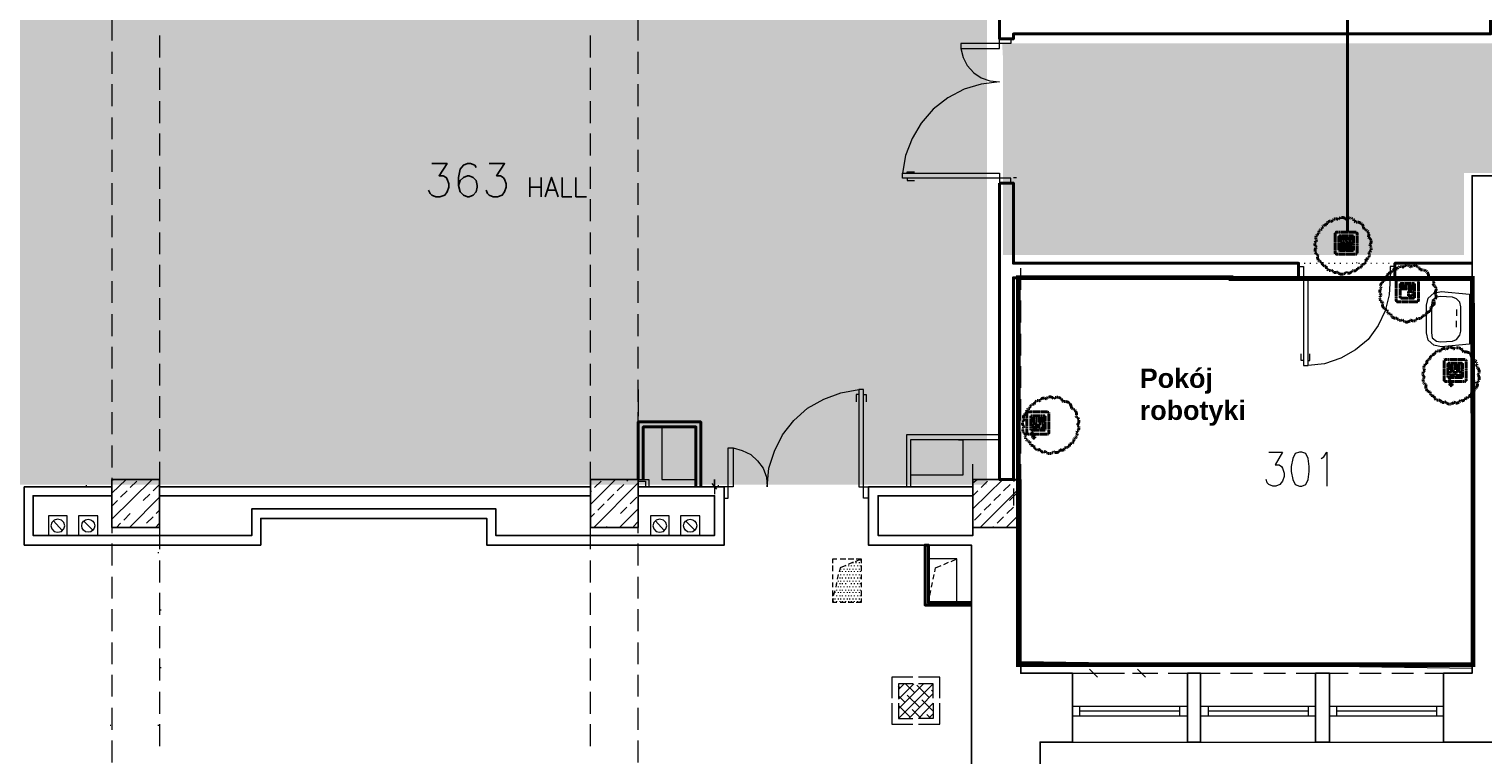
# Model space of a CAD drawing. Header units: millimetres. Extents: x 1 to 17496, y 1 to 30809.
# Tile 154 of 256: x 4799 to 6311, y 28178 to 28933. Entities that reach past the tile are written whole.
import ezdxf
from ezdxf.enums import TextEntityAlignment as Align

# ---------------------------------------------------------------- set-up
doc = ezdxf.new("R2010")
doc.units = ezdxf.units.MM
doc.linetypes.add('BORDER', pattern=[1.75, 0.5, -0.25, 0.5, -0.25, 0, -0.25])
doc.linetypes.add('CENTER', pattern=[2, 1.25, -0.25, 0.25, -0.25])
for name, color, linetype, lineweight in [('0_Przyz_FAP3002', 1, 'CENTER', 40), ('0_Przyz_FEH-1001', 1, 'CENTER', 40), ('0_Przyz_FIM1000', 1, 'CENTER', 40), ('0_Przyz_instalacja do central', 1, 'Continuous', 40), ('0_Przyz_nowe', 211, 'BORDER', 40), ('0_Przyz_Sala chorych', 5, 'BORDER', 40), ('N_SSP_ewakuacja', 4, 'CENTER', 40)]:
    doc.layers.add(name, color=color, linetype=linetype, lineweight=lineweight)
for name, color, linetype in [('2DE_TXTMARK', 41, 'Continuous'), ('2DE_TXTNUM', 11, 'Continuous'), ('Opisy', 255, 'Continuous'), ('PDF _Geometria', 7, 'Continuous')]:
    doc.layers.add(name, color=color, linetype=linetype)
doc.styles.add('arial', font='arialbd.ttf')
doc.styles.add('CP_ATTR', font='ARIAL.TTF')
doc.styles.add('CP_ELATT', font='ARIAL.TTF')

# ---------------------------------------------------------------- blocks, each defined once
blk = doc.blocks.new('2de_abb_sig_045_1psoxj')
blk.add_lwpolyline([(0, 20), (0, 0, 0.414214), (1.5, -1.5), (21.5, -1.5, 0.414214), (23, 0), (23, 20, 0.414214), (21.5, 21.5), (1.5, 21.5, 0.414214)], format="xyb", close=True)
at = {"flags": 128}
for points in [[(4, 3.1), (4, 16.9)], [(4.6, 17.5), (18.4, 17.5)], [(19, 16.9), (19, 3.1)], [(18.4, 2.5), (4.6, 2.5)]]:
    blk.add_lwpolyline(points, dxfattribs=at)
for centre, start, end in [((4.6, 16.9), 90, 180), ((18.4, 16.9), 0, 90), ((4.6, 3.1), 180, 270), ((18.4, 3.1), 270, 0)]:
    blk.add_arc(centre, 0.6, start, end)
at = {"linetype": 'Continuous', "style": 'CP_ATTR', "flags": 9}
for tag in ['NAME', 'ARTICLE', 'MARK2', 'OTHER1', 'PRODUCT-TYPE', 'ORDER-NO', 'PRODUCER', 'VOLTAGE', 'CURRENT', 'POWER', 'CHARACTER', 'IP', 'OTHER', 'LINK', 'WEIGHT', 'NUMBER', 'GROUP', 'FUNCTION', 'EL-STATUS']:
    blk.add_attdef(tag, text='', height=0.00005, dxfattribs=at).set_placement((0, 0), align=Align.MIDDLE_LEFT)
at = {"layer": '2DE_TXTMARK', "linetype": 'ByBlock', "style": 'CP_ATTR', "width": 0.8, "flags": 8}
blk.add_attdef('MARK1', text='', height=1.8, dxfattribs=at).set_placement((11.5, 27), align=Align.CENTER)
at = {"layer": '2DE_TXTNUM', "style": 'CP_ELATT', "width": 0.8}
blk.add_attdef('TAG', text='', height=2.5, dxfattribs=at).set_placement((11.5, 23), align=Align.CENTER)
blk = doc.blocks.new('2de_abb_sig_011_53jswgj')
blk.add_hatch(color=256).paths.add_polyline_path([(4.4, -14.6, 0.52796), (2.7, -13.4, 1.894083)])
for p, q in [((15, 5), (0, 5)), ((15, 2), (0, 2)), ((1.7, -10.8), (3.2, -14.6)), ((2.3, -1.2), (2.3, -4.8)), ((6.4, -0.7), (2.8, -0.7)), ((2.8, -5.2), (6.4, -5.2)), ((4.5, -6.2), (2.8, -7.9)), ((6.8, -4.8), (6.8, -1.2)), ((6.8, -4.3), (6.8, -4.3)), ((8.5, -1.2), (8.5, -4.8)), ((12.5, -0.7), (8.9, -0.7)), ((8.9, -5.2), (12.5, -5.2)), ((13, -4.8), (13, -1.2)), ((13, -4.3), (13, -4.3))]:
    blk.add_line(p, q)
at = {"flags": 128}
for points in [[(0, -6.9), (0, 6.9)], [(0.6, 7.5), (14.4, 7.5)], [(15, 6.9), (15, -6.9)], [(14.4, -7.5), (0.6, -7.5)]]:
    blk.add_lwpolyline(points, dxfattribs=at)
blk.add_circle((3.2, -14.6), 1.25)
for centre, radius, start, end in [((0.6, 6.9), 0.6, 90, 180), ((14.4, 6.9), 0.6, 0, 90), ((0.6, -6.9), 0.6, 180, 270), ((3.9, -9.9), 2.36, 117.738, 201.3291), ((2.8, -1.2), 0.45, 88.7598, 180), ((2.8, -4.8), 0.45, 180, 270), ((2.8, -4.5), 2.36, 315.5514, 40.269), ((6.4, -1.2), 0.45, 0, 91.2402), ((6.4, -4.8), 0.45, 270, 0), ((8.9, -1.2), 0.45, 88.7598, 180), ((8.9, -4.8), 0.45, 180, 270), ((12.5, -1.2), 0.45, 0, 91.2402), ((12.5, -4.8), 0.45, 270, 0), ((14.4, -6.9), 0.6, 270, 0)]:
    blk.add_arc(centre, radius, start, end)
at = {"linetype": 'Continuous', "style": 'CP_ATTR', "flags": 9}
for tag in ['NAME', 'ARTICLE', 'MARK2', 'OTHER1', 'PRODUCT-TYPE', 'ORDER-NO', 'PRODUCER', 'VOLTAGE', 'CURRENT', 'POWER', 'CHARACTER', 'IP', 'OTHER', 'LINK', 'WEIGHT', 'NUMBER', 'GROUP', 'FUNCTION', 'EL-STATUS']:
    blk.add_attdef(tag, text='', height=0.00005, dxfattribs=at).set_placement((0, -6.9), align=Align.MIDDLE_LEFT)
at = {"layer": '2DE_TXTMARK', "linetype": 'ByBlock', "style": 'CP_ATTR', "width": 0.8, "flags": 8}
blk.add_attdef('MARK1', text='', height=1.8, dxfattribs=at).set_placement((7.5, 3.5), align=Align.MIDDLE_CENTER)
at = {"layer": '2DE_TXTNUM', "style": 'CP_ELATT', "width": 0.8}
blk.add_attdef('TAG', text='', height=2.5, dxfattribs=at).set_placement((7.5, 9), align=Align.CENTER)
blk = doc.blocks.new('2de_abb_sig_001_fzxmh7f')
for p, q in [((15, 5), (0, 5)), ((15, 2), (0, 2)), ((8.6, -1.2), (8.6, -4.8)), ((12.6, -0.7), (9, -0.7)), ((9, -5.2), (12.6, -5.2)), ((13.1, -4.8), (13.1, -1.2)), ((13.1, -4.3), (13.1, -4.3))]:
    blk.add_line(p, q)
at = {"flags": 128}
for points in [[(0, -6.9), (0, 6.9)], [(0.6, 7.5), (14.4, 7.5)], [(15, 6.9), (15, -6.9)], [(14.4, -7.5), (0.6, -7.5)]]:
    blk.add_lwpolyline(points, dxfattribs=at)
for centre, radius, start, end in [((0.6, 6.9), 0.6, 90, 180), ((14.4, 6.9), 0.6, 0, 90), ((0.6, -6.9), 0.6, 180, 270), ((9, -1.2), 0.45, 88.7598, 180), ((9, -4.8), 0.45, 180, 270), ((12.6, -1.2), 0.45, 0, 91.2402), ((12.6, -4.8), 0.45, 270, 0), ((14.4, -6.9), 0.6, 270, 0)]:
    blk.add_arc(centre, radius, start, end)
at = {"linetype": 'Continuous', "style": 'CP_ATTR', "flags": 9}
for tag in ['NAME', 'ARTICLE', 'MARK2', 'OTHER1', 'PRODUCT-TYPE', 'ORDER-NO', 'PRODUCER', 'VOLTAGE', 'CURRENT', 'POWER', 'CHARACTER', 'IP', 'OTHER', 'LINK', 'WEIGHT', 'NUMBER', 'GROUP', 'FUNCTION', 'EL-STATUS']:
    blk.add_attdef(tag, text='', height=0.00005, dxfattribs=at).set_placement((0, -6.9), align=Align.MIDDLE_LEFT)
at = {"layer": '2DE_TXTMARK', "linetype": 'ByBlock', "style": 'CP_ATTR', "width": 0.8, "flags": 8}
blk.add_attdef('MARK1', text='', height=1.8, dxfattribs=at).set_placement((7.5, 3.5), align=Align.MIDDLE_CENTER)
at = {"layer": '2DE_TXTNUM', "style": 'CP_ELATT', "width": 0.8}
blk.add_attdef('TAG', text='', height=2.5, dxfattribs=at).set_placement((7.5, 9), align=Align.CENTER)
blk = doc.blocks.new('2de_abb_sig_007_fzx2ohn')
blk.add_hatch(color=10).paths.add_polyline_path([(1.5, -2.3), (13.5, -2.3), (13.5, 0), (1.5, 0)])
at = {"color": 10}
for p, q in [((1.5, 0), (13.5, 0)), ((1.5, 0), (1.5, -2.3)), ((13.5, 0), (13.5, -2.3)), ((1.5, -2.3), (13.5, -2.3))]:
    blk.add_line(p, q, dxfattribs=at)
at = {"flags": 128}
for points in [[(0, -6.9), (0, 6.9)], [(0.6, 7.5), (14.4, 7.5)], [(15, 6.9), (15, -6.9)], [(14.4, -7.5), (0.6, -7.5)]]:
    blk.add_lwpolyline(points, dxfattribs=at)
for points in [[(1.5, 3.4), (1.5, 6.4)], [(2, 6.4), (2, 3.4)], [(2.4, 3.4), (2.4, 6.4)], [(2.9, 6.4), (2.9, 3.4)], [(3.3, 3.4), (3.3, 6.4)], [(3.8, 6.4), (3.8, 3.4)], [(4.2, 3.4), (4.2, 6.4)], [(4.7, 6.4), (4.7, 3.4)], [(5.1, 3.4), (5.1, 6.4)], [(5.6, 6.4), (5.6, 3.4)], [(6, 3.4), (6, 6.4)], [(6.5, 6.4), (6.5, 3.4)], [(6.9, 3.4), (6.9, 6.4)], [(7.4, 6.4), (7.4, 3.4)], [(7.8, 3.4), (7.8, 6.4)], [(8.3, 6.4), (8.3, 3.4)], [(8.7, 3.4), (8.7, 6.4)], [(9.2, 6.4), (9.2, 3.4)], [(9.6, 3.4), (9.6, 6.4)], [(10.1, 6.4), (10.1, 3.4)], [(10.5, 3.4), (10.5, 6.4)], [(11, 6.4), (11, 3.4)], [(11.4, 3.4), (11.4, 6.4)], [(11.9, 6.4), (11.9, 3.4)], [(12.3, 3.4), (12.3, 6.4)], [(12.8, 6.4), (12.8, 3.4)], [(13.2, 3.4), (13.2, 6.4)], [(13.7, 6.4), (13.7, 3.4)], [(1.5, -6.4), (1.5, -3.4)], [(2, -3.4), (2, -6.4)], [(2.4, -6.4), (2.4, -3.4)], [(2.9, -3.4), (2.9, -6.4)], [(3.3, -6.4), (3.3, -3.4)], [(3.8, -3.4), (3.8, -6.4)], [(4.2, -6.4), (4.2, -3.4)], [(4.7, -3.4), (4.7, -6.4)], [(5.1, -6.4), (5.1, -3.4)], [(5.6, -3.4), (5.6, -6.4)], [(6, -6.4), (6, -3.4)], [(6.5, -3.4), (6.5, -6.4)], [(6.9, -6.4), (6.9, -3.4)], [(7.4, -3.4), (7.4, -6.4)], [(7.8, -6.4), (7.8, -3.4)], [(8.3, -3.4), (8.3, -6.4)], [(8.7, -6.4), (8.7, -3.4)], [(9.2, -3.4), (9.2, -6.4)], [(9.6, -6.4), (9.6, -3.4)], [(10.1, -3.4), (10.1, -6.4)], [(10.5, -6.4), (10.5, -3.4)], [(11, -3.4), (11, -6.4)], [(11.4, -6.4), (11.4, -3.4)], [(11.9, -3.4), (11.9, -6.4)], [(12.3, -6.4), (12.3, -3.4)], [(12.8, -3.4), (12.8, -6.4)], [(13.2, -6.4), (13.2, -3.4)], [(13.7, -3.4), (13.7, -6.4)]]:
    blk.add_lwpolyline(points)
for centre, radius, start, end in [((0.6, 6.9), 0.6, 90, 180), ((1.7, 6.4), 0.225, 0, 180), ((1.7, 3.4), 0.225, 180, 0), ((2.6, 6.4), 0.225, 0, 180), ((2.6, 3.4), 0.225, 180, 0), ((3.5, 6.4), 0.225, 0, 180), ((3.5, 3.4), 0.225, 180, 0), ((4.4, 6.4), 0.225, 0, 180), ((4.4, 3.4), 0.225, 180, 0), ((5.3, 6.4), 0.225, 0, 180), ((5.3, 3.4), 0.225, 180, 0), ((6.2, 6.4), 0.225, 0, 180), ((6.2, 3.4), 0.225, 180, 0), ((7.1, 6.4), 0.225, 0, 180), ((7.1, 3.4), 0.225, 180, 0), ((8, 6.4), 0.225, 0, 180), ((8, 3.4), 0.225, 180, 0), ((8.9, 6.4), 0.225, 0, 180), ((8.9, 3.4), 0.225, 180, 0), ((9.8, 6.4), 0.225, 0, 180), ((9.8, 3.4), 0.225, 180, 0), ((10.7, 6.4), 0.225, 0, 180), ((10.7, 3.4), 0.225, 180, 0), ((11.6, 6.4), 0.225, 0, 180), ((11.6, 3.4), 0.225, 180, 0), ((12.5, 6.4), 0.225, 0, 180), ((12.5, 3.4), 0.225, 180, 0), ((13.4, 6.4), 0.225, 0, 180), ((13.4, 3.4), 0.225, 180, 0), ((14.4, 6.9), 0.6, 0, 90), ((0.6, -6.9), 0.6, 180, 270), ((1.7, -3.4), 0.225, 0, 180), ((1.7, -6.4), 0.225, 180, 0), ((2.6, -3.4), 0.225, 0, 180), ((2.6, -6.4), 0.225, 180, 0), ((3.5, -3.4), 0.225, 0, 180), ((3.5, -6.4), 0.225, 180, 0), ((4.4, -3.4), 0.225, 0, 180), ((4.4, -6.4), 0.225, 180, 0), ((5.3, -3.4), 0.225, 0, 180), ((5.3, -6.4), 0.225, 180, 0), ((6.2, -3.4), 0.225, 0, 180), ((6.2, -6.4), 0.225, 180, 0), ((7.1, -3.4), 0.225, 0, 180), ((7.1, -6.4), 0.225, 180, 0), ((8, -3.4), 0.225, 0, 180), ((8, -6.4), 0.225, 180, 0), ((8.9, -3.4), 0.225, 0, 180), ((8.9, -6.4), 0.225, 180, 0), ((9.8, -3.4), 0.225, 0, 180), ((9.8, -6.4), 0.225, 180, 0), ((10.7, -3.4), 0.225, 0, 180), ((10.7, -6.4), 0.225, 180, 0), ((11.6, -3.4), 0.225, 0, 180), ((11.6, -6.4), 0.225, 180, 0), ((12.5, -3.4), 0.225, 0, 180), ((12.5, -6.4), 0.225, 180, 0), ((13.4, -3.4), 0.225, 0, 180), ((13.4, -6.4), 0.225, 180, 0), ((14.4, -6.9), 0.6, 270, 0)]:
    blk.add_arc(centre, radius, start, end)
at = {"linetype": 'Continuous', "style": 'CP_ATTR', "flags": 9}
for tag in ['EL-STATUS', 'FUNCTION', 'GROUP', 'NUMBER', 'WEIGHT', 'LINK', 'OTHER', 'IP', 'CHARACTER', 'POWER', 'CURRENT', 'VOLTAGE', 'PRODUCER', 'ORDER-NO', 'PRODUCT-TYPE', 'OTHER1', 'MARK2', 'ARTICLE', 'NAME']:
    blk.add_attdef(tag, text='', height=0.00005, dxfattribs=at).set_placement((0, -6.9), align=Align.MIDDLE_LEFT)
at = {"layer": '2DE_TXTMARK', "linetype": 'ByBlock', "style": 'CP_ATTR', "width": 0.8, "flags": 8}
blk.add_attdef('MARK1', text='', height=1.8, dxfattribs=at).set_placement((7.5, 1.5), align=Align.MIDDLE_CENTER)
at = {"layer": '2DE_TXTNUM', "style": 'CP_ELATT', "width": 0.8}
blk.add_attdef('TAG', text='', height=2.5, dxfattribs=at).set_placement((7.5, 9), align=Align.CENTER)

msp = doc.modelspace()

# ---------------------------------------------------------------- hatches: boundary and pattern name
at = {"layer": 'N_SSP_ewakuacja', "lineweight": 60, "transparency": 33554457}
h = msp.add_hatch(color=51, dxfattribs=at)
h.dxf.hatch_style = 1
h.paths.add_polyline_path([(4502.5, 29224.9), (4502.5, 28458.8), (5795, 28458.8), (5795, 29224.9)])
h = msp.add_hatch(color=51, dxfattribs=at)
h.dxf.hatch_style = 1
h.paths.add_polyline_path([(5810.7, 28917.9), (5811.5, 28904.2), (5811.5, 28697.7), (6291, 28697.7), (6291, 28783.1), (13369.1, 28783.1), (13369.1, 28661.4), (13586.7, 28661.4), (13586.7, 29190.6), (13377.6, 29190.6), (13377.6, 29009.3), (12105.8, 29009.3), (12105.8, 29067.3), (6329.5, 29067.3), (6329.5, 28917.9)])

# ---------------------------------------------------------------- linework, layer by layer
at = {"layer": '0_Przyz_instalacja do central', "linetype": 'ByBlock'}
msp.add_lwpolyline([(6169.7, 28721.5), (6169.7, 28953.8)], dxfattribs=at)
at = {"layer": '0_Przyz_nowe', "color": 5}
for points in [[(6177.9, 28731.7, -0.5206), (6186.6, 28724.6, -0.5206), (6186.6, 28724.6, -0.5206), (6191.3, 28716.3, -0.5206), (6191.3, 28716.3, -0.5206), (6192.8, 28707.9, -0.5206), (6192.8, 28707.9, -0.5206), (6191.8, 28700.2, -0.5206), (6191.8, 28700.2, -0.5206), (6188.9, 28693.3, -0.5206), (6188.9, 28693.3, -0.5206), (6184.8, 28687.9, -0.5206), (6184.8, 28687.9, -0.5206), (6180.3, 28684.2, -0.5206), (6180.3, 28684.2, -0.5206), (6174.9, 28681.7, -0.5206), (6174.9, 28681.7, -0.5206), (6168.1, 28679.8, -0.5206), (6168.1, 28679.8, -0.5206), (6159.3, 28680.1, -0.5206), (6159.3, 28680.1, -0.5206), (6153.8, 28681.9, -0.5206), (6153.8, 28681.9, -0.5206), (6147.4, 28686, -0.5206), (6147.4, 28686, -0.5206), (6143.4, 28690.2, -0.5206), (6143.4, 28690.2, -0.5206), (6139.1, 28697.6, -0.5206), (6139.1, 28697.6, -0.5206), (6137.4, 28705.9, -0.5206), (6137.4, 28705.9, -0.5206), (6137.7, 28712.7, -0.5206), (6137.7, 28712.7, -0.5206), (6140, 28719.8, -0.5206), (6140, 28719.8, -0.5206), (6143.5, 28724.6, -0.5206), (6143.5, 28724.6, -0.5206), (6147.9, 28729, -0.5206), (6147.9, 28729, -0.5206), (6153.8, 28732.6, -0.5206), (6153.8, 28732.6, -0.5206), (6160.2, 28734.6, -0.5206), (6160.2, 28734.6, -0.5206), (6167.9, 28734.9, -0.5206), (6167.9, 28734.9, -0.5206)], [(6245.4, 28682.1, -0.5206), (6254, 28675, -0.5206), (6254, 28675, -0.5206), (6258.8, 28666.6, -0.5206), (6258.8, 28666.6, -0.5206), (6260.3, 28658.3, -0.5206), (6260.3, 28658.3, -0.5206), (6259.3, 28650.5, -0.5206), (6259.3, 28650.5, -0.5206), (6256.4, 28643.6, -0.5206), (6256.4, 28643.6, -0.5206), (6252.3, 28638.3, -0.5206), (6252.3, 28638.3, -0.5206), (6247.8, 28634.6, -0.5206), (6247.8, 28634.6, -0.5206), (6242.4, 28632, -0.5206), (6242.4, 28632, -0.5206), (6235.5, 28630.1, -0.5206), (6235.5, 28630.1, -0.5206), (6226.8, 28630.4, -0.5206), (6226.8, 28630.4, -0.5206), (6221.2, 28632.3, -0.5206), (6221.2, 28632.3, -0.5206), (6214.9, 28636.4, -0.5206), (6214.9, 28636.4, -0.5206), (6210.9, 28640.6, -0.5206), (6210.9, 28640.6, -0.5206), (6206.6, 28648, -0.5206), (6206.6, 28648, -0.5206), (6204.8, 28656.3, -0.5206), (6204.8, 28656.3, -0.5206), (6205.1, 28663, -0.5206), (6205.1, 28663, -0.5206), (6207.5, 28670.2, -0.5206), (6207.5, 28670.2, -0.5206), (6210.9, 28674.9, -0.5206), (6210.9, 28674.9, -0.5206), (6215.4, 28679.3, -0.5206), (6215.4, 28679.3, -0.5206), (6221.3, 28683, -0.5206), (6221.3, 28683, -0.5206), (6227.7, 28684.9, -0.5206), (6227.7, 28684.9, -0.5206), (6235.3, 28685.3, -0.5206), (6235.3, 28685.3, -0.5206)], [(6290.3, 28596.8, -0.5206), (6298.9, 28589.7, -0.5206), (6298.9, 28589.7, -0.5206), (6303.6, 28581.3, -0.5206), (6303.6, 28581.3, -0.5206), (6305.2, 28573, -0.5206), (6305.2, 28573, -0.5206), (6304.1, 28565.2, -0.5206), (6304.1, 28565.2, -0.5206), (6301.2, 28558.3, -0.5206), (6301.2, 28558.3, -0.5206), (6297.2, 28553, -0.5206), (6297.2, 28553, -0.5206), (6292.7, 28549.3, -0.5206), (6292.7, 28549.3, -0.5206), (6287.2, 28546.7, -0.5206), (6287.2, 28546.7, -0.5206), (6280.4, 28544.8, -0.5206), (6280.4, 28544.8, -0.5206), (6271.6, 28545.1, -0.5206), (6271.6, 28545.1, -0.5206), (6266.1, 28547, -0.5206), (6266.1, 28547, -0.5206), (6259.7, 28551.1, -0.5206), (6259.7, 28551.1, -0.5206), (6255.8, 28555.3, -0.5206), (6255.8, 28555.3, -0.5206), (6251.5, 28562.7, -0.5206), (6251.5, 28562.7, -0.5206), (6249.7, 28571, -0.5206), (6249.7, 28571, -0.5206), (6250, 28577.7, -0.5206), (6250, 28577.7, -0.5206), (6252.3, 28584.9, -0.5206), (6252.3, 28584.9, -0.5206), (6255.8, 28589.6, -0.5206), (6255.8, 28589.6, -0.5206), (6260.2, 28594.1, -0.5206), (6260.2, 28594.1, -0.5206), (6266.2, 28597.7, -0.5206), (6266.2, 28597.7, -0.5206), (6272.6, 28599.6, -0.5206), (6272.6, 28599.6, -0.5206), (6280.2, 28600, -0.5206), (6280.2, 28600, -0.5206)], [(5874.1, 28545.2, -0.5206), (5882.7, 28538.1, -0.5206), (5882.7, 28538.1, -0.5206), (5887.5, 28529.8, -0.5206), (5887.5, 28529.8, -0.5206), (5889, 28521.4, -0.5206), (5889, 28521.4, -0.5206), (5888, 28513.7, -0.5206), (5888, 28513.7, -0.5206), (5885.1, 28506.8, -0.5206), (5885.1, 28506.8, -0.5206), (5881, 28501.4, -0.5206), (5881, 28501.4, -0.5206), (5876.5, 28497.7, -0.5206), (5876.5, 28497.7, -0.5206), (5871.1, 28495.2, -0.5206), (5871.1, 28495.2, -0.5206), (5864.2, 28493.3, -0.5206), (5864.2, 28493.3, -0.5206), (5855.5, 28493.6, -0.5206), (5855.5, 28493.6, -0.5206), (5849.9, 28495.5, -0.5206), (5849.9, 28495.5, -0.5206), (5843.6, 28499.5, -0.5206), (5843.6, 28499.5, -0.5206), (5839.6, 28503.7, -0.5206), (5839.6, 28503.7, -0.5206), (5835.3, 28511.2, -0.5206), (5835.3, 28511.2, -0.5206), (5833.5, 28519.4, -0.5206), (5833.5, 28519.4, -0.5206), (5833.8, 28526.2, -0.5206), (5833.8, 28526.2, -0.5206), (5836.1, 28533.4, -0.5206), (5836.1, 28533.4, -0.5206), (5839.6, 28538.1, -0.5206), (5839.6, 28538.1, -0.5206), (5844.1, 28542.5, -0.5206), (5844.1, 28542.5, -0.5206), (5850, 28546.1, -0.5206), (5850, 28546.1, -0.5206), (5856.4, 28548.1, -0.5206), (5856.4, 28548.1, -0.5206), (5864, 28548.5, -0.5206), (5864, 28548.5, -0.5206)]]:
    msp.add_lwpolyline(points, format="xyb", close=True, dxfattribs=at)
at = {"layer": '0_Przyz_Sala chorych', "ltscale": 500, "const_width": 5}
msp.add_lwpolyline([(5827.6, 28674.1), (6048.7, 28674.1), (6048.7, 28673.3), (6299.5, 28673.3), (6300.2, 28511.1), (6300.2, 28271.8), (5827.5, 28271.8)], close=True, dxfattribs=at)
at = {"layer": 'PDF _Geometria', "lineweight": 40}
for points in [[(6299.2, 29074.1), (6299.2, 28947.7), (5827.5, 28947.7), (5827.5, 28951.9), (5808.1, 28951.9), (5808.1, 28922.4), (5822.5, 28922.4), (5822.5, 28927.5), (6318.5, 28927.5), (6318.5, 29074.1)], [(6299.2, 28674), (6219.1, 28674), (6219.1, 28689.2), (6299.2, 28689.2)], [(5497.4, 28456.7), (5497.4, 28524.1), (5432.5, 28524.1), (5432.5, 28464.3)], [(5492.3, 28456.7), (5492.3, 28519), (5437.6, 28519), (5437.6, 28464.3)], [(5778.7, 28333.7), (5730.6, 28333.7), (5730.6, 28396.1), (5734, 28396.1), (5734, 28336.3), (5778.7, 28336.3)]]:
    msp.add_lwpolyline(points, dxfattribs=at)
at = {"layer": 'PDF _Geometria', "lineweight": 18}
for points in [[(4885.1, 28943.5), (4885.1, 28920.8)], [(5432.5, 28920.8), (5432.5, 28943.5)], [(4934.7, 28925.8), (4934.7, 28903.1)], [(5382.8, 28903.1), (5382.8, 28925.8)], [(5767.7, 28912.3), (5808.1, 28912.3), (5808.1, 28922.4), (5819.9, 28922.4), (5819.9, 28917.4), (5767.7, 28917.4), (5767.7, 28912.3), (5770.2, 28903.1), (5774.4, 28894.7), (5781.2, 28887.1), (5788.8, 28882), (5798, 28878.7), (5808.1, 28877.8), (5788.8, 28875.3), (5771.1, 28870.2), (5754.2, 28861), (5739.1, 28849.2), (5726.4, 28834.9), (5717.2, 28818.9), (5710.4, 28801.2), (5707.1, 28782.6)], [(6000.2, 28926.7), (6000.2, 28927.5)], [(6060, 28926.7), (6060, 28927.5)], [(6119.8, 28926.7), (6119.8, 28927.5)], [(4885.1, 28909), (4885.1, 28886.2)], [(5432.5, 28886.2), (5432.5, 28909)], [(4934.7, 28892.1), (4934.7, 28869.4)], [(5382.8, 28869.4), (5382.8, 28892.1)], [(4885.1, 28875.3), (4885.1, 28852.5)], [(5432.5, 28852.5), (5432.5, 28875.3)], [(4934.7, 28857.6), (4934.7, 28834.9)], [(5382.8, 28834.9), (5382.8, 28857.6)], [(4885.1, 28840.8), (4885.1, 28818)], [(5432.5, 28818), (5432.5, 28840.8)], [(4934.7, 28823.9), (4934.7, 28801.2)], [(5382.8, 28801.2), (5382.8, 28823.9)], [(4885.1, 28807.1), (4885.1, 28784.3)], [(5432.5, 28784.3), (5432.5, 28807.1)], [(4934.7, 28789.4), (4934.7, 28766.6)], [(5382.8, 28766.6), (5382.8, 28789.4)], [(5712.1, 28782.6), (5712.1, 28784.3), (5719.7, 28784.3)], [(5712.1, 28777.6), (5712.1, 28775.1), (5719.7, 28775.1)], [(5822.5, 28778.4), (5825.8, 28778.4)], [(4885.1, 28772.5), (4885.1, 28749.8)], [(5432.5, 28749.8), (5432.5, 28772.5)], [(4934.7, 28755.7), (4934.7, 28732.9)], [(5382.8, 28732.9), (5382.8, 28755.7)], [(4885.1, 28738.8), (4885.1, 28716.1)], [(5432.5, 28716.1), (5432.5, 28738.8)], [(4934.7, 28721.2), (4934.7, 28698.4)], [(5382.8, 28698.4), (5382.8, 28721.2)], [(4885.1, 28704.3), (4885.1, 28681.6)], [(5432.5, 28681.6), (5432.5, 28704.3)], [(4934.7, 28687.5), (4934.7, 28664.7)], [(5382.8, 28664.7), (5382.8, 28687.5)], [(6000.2, 28689.2), (6000.2, 28690)], [(6060, 28689.2), (6060, 28690)], [(6118.9, 28689.2), (6118.9, 28690)], [(6119.8, 28689.2), (6119.8, 28690)], [(6124.8, 28689.2), (6125.7, 28689.2)], [(6130.7, 28689.2), (6131.5, 28689.2)], [(6137.4, 28689.2), (6138.3, 28689.2)], [(6143.3, 28689.2), (6144.2, 28689.2)], [(6150.1, 28689.2), (6150.9, 28689.2)], [(6156, 28689.2), (6156.8, 28689.2)], [(6161.9, 28689.2), (6162.7, 28689.2)], [(6168.6, 28689.2), (6169.4, 28689.2)], [(6174.5, 28689.2), (6175.3, 28689.2)], [(6179.6, 28689.2), (6179.6, 28690)], [(6181.2, 28689.2), (6182.1, 28689.2)], [(6187.1, 28689.2), (6188, 28689.2)], [(6193.9, 28689.2), (6194.7, 28689.2)], [(6199.8, 28689.2), (6200.6, 28689.2)], [(6206.5, 28689.2), (6207.3, 28689.2)], [(6212.4, 28689.2), (6213.2, 28689.2)], [(6218.3, 28689.2), (6219.1, 28689.2)], [(6239.4, 28689.2), (6239.4, 28690)], [(5830, 28661.4), (5830, 28684.1)], [(6214.1, 28674), (6213.2, 28656.3), (6209, 28639.5), (6201.5, 28624.3), (6191.3, 28610), (6177.9, 28599), (6162.7, 28590.6), (6145.9, 28584.7), (6129, 28583)], [(4885.1, 28670.6), (4885.1, 28647.9)], [(5432.5, 28647.9), (5432.5, 28670.6)], [(4934.7, 28652.9), (4934.7, 28630.2)], [(5382.8, 28630.2), (5382.8, 28652.9)], [(5830, 28627.7), (5830, 28650.4)], [(6283.1, 28641.1), (6283.1, 28634.4)], [(4885.1, 28636.1), (4885.1, 28613.4)], [(5432.5, 28613.4), (5432.5, 28636.1)], [(6283.1, 28622.6), (6283.1, 28629.4)], [(4934.7, 28619.2), (4934.7, 28596.5)], [(5382.8, 28596.5), (5382.8, 28619.2)], [(5830, 28593.1), (5830, 28615.9)], [(4885.1, 28602.4), (4885.1, 28579.7)], [(5432.5, 28579.7), (5432.5, 28602.4)], [(4934.7, 28584.7), (4934.7, 28562)], [(5382.8, 28562), (5382.8, 28584.7)], [(5830, 28559.5), (5830, 28582.2)], [(6124, 28588.1), (6121.4, 28588.1), (6121.4, 28594.8)], [(6129, 28588.1), (6130.7, 28588.1), (6130.7, 28594.8)], [(4885.1, 28567.9), (4885.1, 28545.1)], [(5432.5, 28545.1), (5432.5, 28567.9)], [(4934.7, 28551), (4934.7, 28528.3)], [(5382.8, 28528.3), (5382.8, 28551)], [(5432.5, 28557.8), (5432.5, 28540.1)], [(5531, 28497.1), (5531, 28456.7), (5521.8, 28456.7), (5521.8, 28444.9), (5526, 28444.9), (5526, 28497.1), (5531, 28497.1), (5540.3, 28494.6), (5549.6, 28490.4), (5556.3, 28483.7), (5562.2, 28476.1), (5565.6, 28466.8), (5566.4, 28456.7), (5568.1, 28476.1), (5574, 28493.8), (5582.4, 28510.6), (5594.2, 28525.8), (5608.5, 28538.4), (5625.4, 28547.7), (5643.1, 28554.4), (5661.6, 28557.8)], [(5661.6, 28552.7), (5659.1, 28552.7), (5659.1, 28545.1)], [(5666.6, 28552.7), (5669.2, 28552.7), (5669.2, 28545.1)], [(5432.5, 28541.8), (5432.5, 28530)], [(5830, 28525.8), (5830, 28547.7)], [(4885.1, 28534.2), (4885.1, 28511.4)], [(5432.5, 28511.4), (5432.5, 28534.2)], [(4934.7, 28516.5), (4934.7, 28493.8)], [(5382.8, 28493.8), (5382.8, 28516.5)], [(5808.1, 28510.6), (5711.3, 28510.6), (5711.3, 28456.7)], [(5765.2, 28505.6), (5770.2, 28505.5), (5715.5, 28505.5), (5715.5, 28469.3), (5770.2, 28469.3), (5770.2, 28505.5)], [(5808.1, 28505.5), (5715.5, 28505.5), (5715.5, 28456.7)], [(5774.4, 28510.6), (5756.8, 28510.6)], [(5830, 28491.2), (5830, 28514)], [(4885.1, 28499.7), (4885.1, 28476.9)], [(5432.5, 28476.9), (5432.5, 28499.7)], [(6087.8, 28492.9), (6102.1, 28492.9), (6094.5, 28479.4), (6098.7, 28479.4), (6101.2, 28477.8), (6102.1, 28476.1), (6103.8, 28471), (6103.8, 28467.6), (6102.1, 28462.6), (6099.5, 28459.2), (6095.3, 28457.5), (6092, 28457.5), (6087.8, 28459.2), (6086.1, 28460.9), (6085.2, 28464.3)], [(6142.5, 28486.2), (6145, 28487.9), (6148.4, 28492.9), (6148.4, 28457.5)], [(4934.7, 28482.8), (4934.7, 28460.1)], [(5382.8, 28460.1), (5382.8, 28482.8)], [(5780.3, 28464.3), (5780.3, 28480.3)], [(5830, 28464.3), (5830, 28480.3)], [(4885.1, 28466), (4885.1, 28443.2)], [(4885.1, 28450), (4900.2, 28464.3)], [(4885.1, 28423), (4927.2, 28464.3)], [(4885.1, 28463.4), (4886.7, 28464.3)], [(4904.4, 28455.9), (4911.2, 28462.6)], [(4928, 28452.5), (4934.7, 28459.2)], [(5382.8, 28438.2), (5408.9, 28464.3)], [(5386.2, 28414.6), (5432.5, 28460.9)], [(5387, 28455.9), (5393.8, 28462.6)], [(5410.6, 28452.5), (5417.3, 28459.2)], [(5420.7, 28462.6), (5422.4, 28464.3)], [(5432.5, 28443.2), (5432.5, 28466)], [(5432.5, 28464.3), (5443.5, 28464.3), (5443.5, 28456.7)], [(5432.5, 28462.6), (5440.1, 28462.6), (5440.1, 28456.7)], [(5514.2, 28454.2), (5509.1, 28460.1)], [(5511.7, 28464.3), (5511.7, 28456.7), (5511.7, 28464.3)], [(5511.7, 28460.9), (5511.7, 28453.3), (5511.7, 28449.1)], [(5780.3, 28460.9), (5784.6, 28464.3)], [(5780.3, 28434), (5811.5, 28464.3)], [(5788.8, 28455.9), (5795.5, 28462.6)], [(5812.3, 28452.5), (5819.1, 28459.2)], [(5822.5, 28462.6), (5825, 28464.3)], [(4858.9, 28456.7), (4858.9, 28458.4)], [(4894.3, 28445.8), (4901.1, 28452.5)], [(4903.6, 28414.6), (4934.7, 28445.8)], [(4917.9, 28442.4), (4924.6, 28449.1)], [(4934.7, 28448.3), (4934.7, 28425.5)], [(5382.8, 28451.6), (5383.7, 28452.5)], [(5382.8, 28425.5), (5382.8, 28448.3)], [(5400.5, 28442.4), (5407.2, 28449.1)], [(5424.1, 28439), (5430.8, 28445.8)], [(5517.6, 28456.7), (5505.8, 28456.7)], [(5515.9, 28456.7), (5515.9, 28458.4)], [(5684.3, 28456.7), (5696.1, 28456.7)], [(5756.8, 28456.7), (5774.4, 28456.7)], [(5780.3, 28447.4), (5785.4, 28452.5)], [(5787.9, 28414.6), (5830, 28456.7)], [(5802.2, 28442.4), (5809, 28449.1)], [(5826.7, 28450.8), (5818.2, 28442.4)], [(5822.5, 28455), (5822.5, 28437.3)], [(4885.1, 28436.5), (4891, 28442.4)], [(4885.1, 28431.4), (4885.1, 28408.7)], [(4897.7, 28422.2), (4904.4, 28428.9)], [(4931.4, 28428.9), (4934.7, 28432.3)], [(5382.8, 28424.7), (5387, 28428.9)], [(5390.4, 28432.3), (5397.1, 28439)], [(5413.1, 28414.6), (5432.5, 28434)], [(5414, 28428.9), (5420.7, 28435.6)], [(5432.5, 28408.7), (5432.5, 28431.4)], [(5782, 28422.2), (5788.8, 28428.9)], [(5792.1, 28432.3), (5798.9, 28439)], [(5814.9, 28414.6), (5830, 28429.7)], [(5815.7, 28428.9), (5822.5, 28435.6)], [(5825.8, 28439), (5830, 28443.2)], [(4824.4, 28421.3), (4833.7, 28411.2)], [(4855.6, 28421.3), (4865.7, 28411.2)], [(4890.1, 28414.6), (4894.3, 28418.8)], [(4921.3, 28418.8), (4928, 28425.5)], [(4930.5, 28414.6), (4934.7, 28418.8)], [(4934.7, 28414.6), (4934.7, 28391.8)], [(5382.8, 28391.8), (5382.8, 28414.6)], [(5399.7, 28414.6), (5400.5, 28415.4)], [(5427.4, 28415.4), (5432.5, 28420.5)], [(5450.2, 28421.3), (5459.5, 28411.2)], [(5481.4, 28421.3), (5491.5, 28411.2)], [(5801.4, 28414.6), (5802.2, 28415.4)], [(5805.6, 28418.8), (5812.3, 28425.5)], [(5829.2, 28415.4), (5830, 28416.3)], [(4885.1, 28397.7), (4885.1, 28375)], [(4933.1, 28388.5), (4933.9, 28388.5)], [(5432.5, 28375), (5432.5, 28397.7)], [(4934.7, 28380.1), (4934.7, 28357.3)], [(5382.8, 28357.3), (5382.8, 28380.1)], [(5634.6, 28377.5), (5634.6, 28381.7), (5638.8, 28381.7)], [(5634.6, 28369.1), (5634.6, 28375)], [(5648.1, 28374.2), (5648.1, 28375), (5642.2, 28372.5), (5641.4, 28368.3)], [(5642.2, 28381.7), (5648.1, 28381.7)], [(5642.2, 28368.3), (5642.2, 28369.1)], [(5643.1, 28370.8), (5643.1, 28371.6)], [(5644.7, 28368.3), (5644.7, 28369.1)], [(5646.4, 28370.8), (5646.4, 28371.6)], [(5648.1, 28368.3), (5648.1, 28369.1)], [(5649.8, 28370.8), (5649.8, 28371.6)], [(5650.6, 28381.7), (5656.5, 28381.7)], [(5655.7, 28377.5), (5655.7, 28378.4), (5650.6, 28375.8)], [(5651.5, 28374.2), (5651.5, 28375)], [(5651.5, 28368.3), (5651.5, 28369.1)], [(5652.3, 28370.8), (5652.3, 28371.6)], [(5654, 28374.2), (5654, 28375)], [(5654, 28368.3), (5654, 28369.1)], [(5655.7, 28370.8), (5655.7, 28371.6)], [(5657.4, 28374.2), (5657.4, 28375)], [(5657.4, 28368.3), (5657.4, 28369.1)], [(5658.2, 28379.2), (5664.1, 28381.7)], [(5659.1, 28381.7), (5664.1, 28381.7), (5664.1, 28377.5)], [(5659.1, 28377.5), (5659.1, 28378.4)], [(5659.1, 28370.8), (5659.1, 28371.6)], [(5660.7, 28374.2), (5660.7, 28375)], [(5660.7, 28368.3), (5660.7, 28369.1)], [(5662.4, 28377.5), (5662.4, 28378.4)], [(5662.4, 28370.8), (5662.4, 28371.6)], [(5663.3, 28380.1), (5663.3, 28380.9)], [(5663.3, 28374.2), (5663.3, 28375)], [(5663.3, 28368.3), (5663.3, 28369.1)], [(5664.1, 28375), (5664.1, 28369.1)], [(5740.8, 28368.3), (5741.6, 28372.5), (5747.5, 28375)], [(5750, 28375.8), (5755.1, 28378.4)], [(5757.6, 28379.2), (5763.5, 28381.7)], [(4885.1, 28363.2), (4885.1, 28340.5)], [(5432.5, 28340.5), (5432.5, 28363.2)], [(5634.6, 28360.7), (5634.6, 28365.7)], [(5634.6, 28352.3), (5634.6, 28357.3)], [(5638, 28352.3), (5638.8, 28357.3)], [(5638.8, 28355.6), (5638.8, 28356.5)], [(5639.7, 28360.7), (5640.5, 28365.7)], [(5640.5, 28358.2), (5640.5, 28359)], [(5642.2, 28361.5), (5642.2, 28362.4)], [(5642.2, 28355.6), (5642.2, 28356.5)], [(5643.1, 28364.9), (5643.1, 28365.7)], [(5643.1, 28358.2), (5643.1, 28359)], [(5644.7, 28361.5), (5644.7, 28362.4)], [(5644.7, 28355.6), (5644.7, 28356.5)], [(5646.4, 28364.9), (5646.4, 28365.7)], [(5646.4, 28358.2), (5646.4, 28359)], [(5648.1, 28361.5), (5648.1, 28362.4)], [(5648.1, 28355.6), (5648.1, 28356.5)], [(5649.8, 28364.9), (5649.8, 28365.7)], [(5649.8, 28358.2), (5649.8, 28359)], [(5651.5, 28361.5), (5651.5, 28362.4)], [(5652.3, 28364.9), (5652.3, 28365.7)], [(5652.3, 28358.2), (5652.3, 28359)], [(5654, 28361.5), (5654, 28362.4)], [(5654, 28355.6), (5654, 28356.5)], [(5655.7, 28364.9), (5655.7, 28365.7)], [(5655.7, 28358.2), (5655.7, 28359)], [(5657.4, 28361.5), (5657.4, 28362.4)], [(5657.4, 28355.6), (5657.4, 28356.5)], [(5659.1, 28364.9), (5659.1, 28365.7)], [(5659.1, 28358.2), (5659.1, 28359)], [(5660.7, 28361.5), (5660.7, 28362.4)], [(5660.7, 28355.6), (5660.7, 28356.5)], [(5662.4, 28364.9), (5662.4, 28365.7)], [(5662.4, 28358.2), (5662.4, 28359)], [(5663.3, 28361.5), (5663.3, 28362.4)], [(5663.3, 28355.6), (5663.3, 28356.5)], [(5664.1, 28365.7), (5664.1, 28360.7)], [(5664.1, 28357.3), (5664.1, 28352.3)], [(5737.4, 28352.3), (5738.2, 28357.3)], [(5739.1, 28360.7), (5739.9, 28365.7)], [(4934.7, 28346.4), (4934.7, 28323.6)], [(5382.8, 28323.6), (5382.8, 28346.4)], [(5634.6, 28343), (5634.6, 28348.9)], [(5638.8, 28336.3), (5634.6, 28336.3), (5634.6, 28340.5)], [(5634.6, 28336.3), (5635.5, 28340.5)], [(5635.5, 28343.8), (5637.2, 28348.9)], [(5637.2, 28346.4), (5637.2, 28347.2)], [(5637.2, 28339.6), (5637.2, 28340.5)], [(5638.8, 28348.9), (5638.8, 28349.7)], [(5638.8, 28343), (5638.8, 28343.8)], [(5640.5, 28352.3), (5640.5, 28353.1)], [(5640.5, 28346.4), (5640.5, 28347.2)], [(5640.5, 28339.6), (5640.5, 28340.5)], [(5642.2, 28348.9), (5642.2, 28349.7)], [(5642.2, 28343), (5642.2, 28343.8)], [(5643.1, 28352.3), (5643.1, 28353.1)], [(5643.1, 28346.4), (5643.1, 28347.2)], [(5643.1, 28339.6), (5643.1, 28340.5)], [(5644.7, 28348.9), (5644.7, 28349.7)], [(5644.7, 28343), (5644.7, 28343.8)], [(5646.4, 28352.3), (5646.4, 28353.1)], [(5646.4, 28346.4), (5646.4, 28347.2)], [(5646.4, 28339.6), (5646.4, 28340.5)], [(5648.1, 28348.9), (5648.1, 28349.7)], [(5648.1, 28343), (5648.1, 28343.8)], [(5649.8, 28352.3), (5649.8, 28353.1)], [(5649.8, 28346.4), (5649.8, 28347.2)], [(5649.8, 28339.6), (5649.8, 28340.5)], [(5651.5, 28348.9), (5651.5, 28349.7)], [(5651.5, 28343), (5651.5, 28343.8)], [(5652.3, 28352.3), (5652.3, 28353.1)], [(5652.3, 28346.4), (5652.3, 28347.2)], [(5652.3, 28339.6), (5652.3, 28340.5)], [(5654, 28348.9), (5654, 28349.7)], [(5654, 28343), (5654, 28343.8)], [(5655.7, 28352.3), (5655.7, 28353.1)], [(5655.7, 28346.4), (5655.7, 28347.2)], [(5655.7, 28339.6), (5655.7, 28340.5)], [(5657.4, 28348.9), (5657.4, 28349.7)], [(5657.4, 28343), (5657.4, 28343.8)], [(5659.1, 28352.3), (5659.1, 28353.1)], [(5659.1, 28346.4), (5659.1, 28347.2)], [(5659.1, 28339.6), (5659.1, 28340.5)], [(5664.1, 28340.5), (5664.1, 28336.3), (5659.1, 28336.3)], [(5660.7, 28348.9), (5660.7, 28349.7)], [(5660.7, 28343), (5660.7, 28343.8)], [(5662.4, 28352.3), (5662.4, 28353.1)], [(5662.4, 28346.4), (5662.4, 28347.2)], [(5662.4, 28339.6), (5662.4, 28340.5)], [(5663.3, 28348.9), (5663.3, 28349.7)], [(5663.3, 28343), (5663.3, 28343.8)], [(5664.1, 28348.9), (5664.1, 28343)], [(5734, 28336.3), (5734.9, 28340.5)], [(5735.7, 28343.8), (5736.5, 28348.9)], [(4885.1, 28329.5), (4885.1, 28306.8)], [(4935.6, 28328.7), (4936.4, 28328.7)], [(5432.5, 28306.8), (5432.5, 28329.5)], [(5635.5, 28337.1), (5635.5, 28337.9)], [(5638.8, 28337.1), (5638.8, 28337.9)], [(5642.2, 28337.1), (5642.2, 28337.9)], [(5648.1, 28336.3), (5642.2, 28336.3)], [(5644.7, 28337.1), (5644.7, 28337.9)], [(5648.1, 28337.1), (5648.1, 28337.9)], [(5656.5, 28336.3), (5650.6, 28336.3)], [(5651.5, 28337.1), (5651.5, 28337.9)], [(5654, 28337.1), (5654, 28337.9)], [(5657.4, 28337.1), (5657.4, 28337.9)], [(5660.7, 28337.1), (5660.7, 28337.9)], [(5663.3, 28337.1), (5663.3, 28337.9)], [(4934.7, 28311.8), (4934.7, 28289.1)], [(5382.8, 28289.1), (5382.8, 28311.8)], [(4885.1, 28295), (4885.1, 28272.3)], [(5432.5, 28272.3), (5432.5, 28295)], [(4934.7, 28278.1), (4934.7, 28255.4)], [(5382.8, 28255.4), (5382.8, 28278.1)], [(4935.6, 28268.9), (4936.4, 28268.9)], [(6299.2, 28268), (5830, 28274.8)], [(5883.9, 28263), (5904.1, 28263)], [(5896.6, 28263), (5915.1, 28263), (5937.8, 28263)], [(5901.6, 28267.2), (5910, 28258.8)], [(5946.3, 28263), (5964.8, 28263)], [(5949.6, 28263), (5972.4, 28263)], [(5951.3, 28267.2), (5959.7, 28258.8)], [(5983.3, 28263), (6003.5, 28263)], [(6017, 28263), (6037.2, 28263)], [(6048.2, 28263), (6070.9, 28263)], [(6082.7, 28263), (6105.4, 28263)], [(6116.4, 28263), (6136.6, 28263)], [(6150.9, 28263), (6170.3, 28263)], [(6182.1, 28263), (6204.8, 28263)], [(6215.8, 28263), (6238.5, 28263)], [(6250.3, 28263), (6269.7, 28263)], [(4885.1, 28261.3), (4885.1, 28238.6)], [(5432.5, 28238.6), (5432.5, 28261.3)], [(5718, 28258.8), (5696.1, 28258.8), (5696.1, 28236.9)], [(5702.9, 28246.1), (5708.8, 28252)], [(5702.9, 28236), (5718.9, 28252)], [(5702.9, 28225.9), (5729, 28252)], [(5702.9, 28215.8), (5739.1, 28252)], [(5718, 28252), (5702.9, 28252), (5702.9, 28236.9)], [(5704.5, 28247.8), (5702.9, 28249.5)], [(5719.7, 28242.8), (5710.4, 28252)], [(5734.9, 28237.7), (5722.2, 28250.4)], [(5745.8, 28236.9), (5745.8, 28258.8), (5723.9, 28258.8)], [(5739.1, 28236.9), (5739.1, 28252), (5723.9, 28252)], [(4934.7, 28243.6), (4934.7, 28220.9)], [(5382.8, 28220.9), (5382.8, 28243.6)], [(5709.6, 28232.7), (5702.9, 28239.4)], [(5724.8, 28227.6), (5712.1, 28240.2)], [(5713.8, 28215.8), (5739.1, 28241.9)], [(5739.1, 28223.4), (5727.3, 28235.2)], [(5739.1, 28243.6), (5737.4, 28245.3)], [(4885.1, 28226.8), (4885.1, 28204)], [(5432.5, 28204), (5432.5, 28226.8)], [(5696.1, 28231.8), (5696.1, 28209.9), (5718, 28209.9)], [(5702.9, 28231.8), (5702.9, 28215.8), (5718, 28215.8)], [(5714.6, 28217.5), (5702.9, 28229.3)], [(5726.4, 28215.8), (5717.2, 28225.1)], [(5723.9, 28209.9), (5745.8, 28209.9), (5745.8, 28231.8)], [(5736.5, 28215.8), (5732.3, 28220)], [(5734, 28215.8), (5739.1, 28220.9)], [(6003.5, 28228.5), (5883.9, 28228.5)], [(6003.5, 28218.4), (5883.9, 28218.4)], [(5891.5, 28218.4), (5891.5, 28228.5)], [(5995.1, 28223.4), (5891.5, 28223.4)], [(5995.1, 28228.5), (5995.1, 28218.4)], [(6136.6, 28228.5), (6017, 28228.5)], [(6136.6, 28218.4), (6017, 28218.4)], [(6025.4, 28218.4), (6025.4, 28228.5)], [(6129, 28223.4), (6025.4, 28223.4)], [(6129, 28228.5), (6129, 28218.4)], [(6269.7, 28228.5), (6150.9, 28228.5)], [(6269.7, 28218.4), (6150.9, 28218.4)], [(6158.5, 28218.4), (6158.5, 28228.5)], [(6262.1, 28223.4), (6158.5, 28223.4)], [(6262.1, 28228.5), (6262.1, 28218.4)], [(4883.4, 28209.1), (4884.2, 28209.1)], [(4933.1, 28209.1), (4933.9, 28209.1)], [(4934.7, 28209.9), (4934.7, 28187.2)], [(5382.8, 28187.2), (5382.8, 28209.9)], [(4885.1, 28193.1), (4885.1, 28170.3)], [(5432.5, 28170.3), (5432.5, 28193.1)], [(5883.9, 28191.4), (6269.7, 28191.4)]]:
    msp.add_lwpolyline(points, dxfattribs=at)
for points in [[(5946.3, 28927.5), (5964.8, 28927.5)], [(5707.1, 28782.6), (5808.1, 28782.6), (5808.1, 28772.5), (5819.9, 28772.5), (5819.9, 28777.6), (5707.1, 28777.6)], [(6129, 28583), (6129, 28674), (6118.9, 28674), (6118.9, 28685.8), (6124, 28685.8), (6124, 28583)], [(6219.1, 28674), (6219.1, 28685.8), (6214.1, 28685.8), (6214.1, 28674)], [(6296.6, 28604.9), (6267.1, 28602.4), (6259.6, 28604.1), (6253.7, 28609.1), (6252, 28616.7), (6252, 28645.4), (6253.7, 28652.9), (6259.6, 28658), (6267.1, 28659.7), (6296.6, 28657.1)], [(6287.4, 28618.4), (6287.4, 28643.7), (6286.5, 28648.7), (6283.1, 28652.1), (6278.9, 28653.8), (6266.3, 28654.6), (6262.1, 28653.8), (6257.9, 28650.4), (6257, 28645.4), (6257, 28616.7), (6257.9, 28611.7), (6262.1, 28608.3), (6266.3, 28607.5), (6278.9, 28608.3), (6283.1, 28610), (6286.5, 28614.2)], [(5661.6, 28557.8), (5661.6, 28456.7), (5671.7, 28456.7), (5671.7, 28444.9), (5666.6, 28444.9), (5666.6, 28557.8)], [(5492.3, 28464.3), (5492.3, 28519), (5456.9, 28519), (5456.9, 28464.3)], [(6119.8, 28492.9), (6115.5, 28491.2), (6113, 28486.2), (6111.3, 28477.8), (6111.3, 28472.7), (6113, 28464.3), (6115.5, 28459.2), (6119.8, 28457.5), (6122.3, 28457.5), (6126.5, 28459.2), (6129, 28464.3), (6129.9, 28472.7), (6129.9, 28477.8), (6129, 28486.2), (6126.5, 28491.2), (6122.3, 28492.9)], [(4838.7, 28406.2), (4838.7, 28426.4), (4819.4, 28426.4), (4819.4, 28406.2)], [(4828.6, 28409.5), (4832.8, 28410.4), (4835.4, 28412.9), (4836.2, 28416.3), (4835.4, 28419.6), (4832.8, 28422.2), (4828.6, 28423), (4825.3, 28422.2), (4822.7, 28419.6), (4821.9, 28416.3), (4822.7, 28412.9), (4825.3, 28410.4)], [(4870.7, 28406.2), (4870.7, 28426.4), (4850.5, 28426.4), (4850.5, 28406.2)], [(5464.5, 28406.2), (5464.5, 28426.4), (5445.1, 28426.4), (5445.1, 28406.2)], [(5454.4, 28409.5), (5458.6, 28410.4), (5461.1, 28412.9), (5462, 28416.3), (5461.1, 28419.6), (5458.6, 28422.2), (5454.4, 28423), (5451, 28422.2), (5448.5, 28419.6), (5447.7, 28416.3), (5448.5, 28412.9), (5451, 28410.4)], [(5496.5, 28406.2), (5496.5, 28426.4), (5476.3, 28426.4), (5476.3, 28406.2)], [(5763.5, 28336.3), (5763.5, 28381.7), (5734, 28381.7), (5734, 28336.3)], [(5739.1, 28215.8), (5723.9, 28215.8), (5739.1, 28231.8)]]:
    msp.add_lwpolyline(points, close=True, dxfattribs=at)
at = {"layer": 'PDF _Geometria', "lineweight": 25}
for points in [[(5217.7, 28792.7), (5233.7, 28792.7), (5225.3, 28780.1), (5229.5, 28780.1), (5232.9, 28778.4), (5233.7, 28776.7), (5235.4, 28771.7), (5235.4, 28768.3), (5233.7, 28763.3), (5231.2, 28759.9), (5226.2, 28758.2), (5221.9, 28758.2), (5217.7, 28759.9), (5216, 28761.6), (5214.4, 28765)], [(5264.1, 28788.5), (5262.4, 28791.1), (5258.2, 28792.7), (5254.8, 28792.7), (5250.6, 28791.1), (5247.2, 28786.9), (5245.5, 28778.4), (5245.5, 28770), (5247.2, 28763.3), (5250.6, 28759.9), (5254.8, 28758.2), (5256.5, 28758.2), (5260.7, 28759.9), (5264.1, 28763.3), (5264.9, 28768.3), (5264.9, 28770), (5264.1, 28775.1), (5260.7, 28778.4), (5256.5, 28780.1), (5254.8, 28780.1), (5250.6, 28778.4), (5247.2, 28775.1), (5245.5, 28770)], [(5277.5, 28792.7), (5293.5, 28792.7), (5285.1, 28780.1), (5289.3, 28780.1), (5291.9, 28778.4), (5293.5, 28776.7), (5295.2, 28771.7), (5295.2, 28768.3), (5293.5, 28763.3), (5291, 28759.9), (5286, 28758.2), (5281.7, 28758.2), (5277.5, 28759.9), (5275.8, 28761.6), (5274.2, 28765)], [(5319.6, 28778.4), (5319.6, 28758.2)], [(5331.4, 28778.4), (5331.4, 28758.2)], [(5335.6, 28758.2), (5342.4, 28778.4), (5349.1, 28758.2)], [(5353.3, 28778.4), (5353.3, 28758.2), (5363.4, 28758.2)], [(5367.7, 28778.4), (5367.7, 28758.2), (5378.6, 28758.2)], [(6342.9, 28780.1), (6342.9, 28191.4), (6269.7, 28191.4), (6269.7, 28263), (6299.2, 28263), (6299.2, 28780.1), (6620.9, 28780.1), (6620.9, 28735.5), (6371.6, 28735.5), (6371.6, 28065.9), (6390.1, 28065.9)], [(5319.6, 28768.3), (5331.4, 28768.3)], [(5338.2, 28765), (5346.6, 28765)], [(5382.8, 28456.7), (4934.7, 28456.7), (4934.7, 28464.3), (4885.1, 28464.3), (4885.1, 28456.7), (4794.1, 28456.7), (4794.1, 28396.1), (5040, 28396.1), (5040, 28423.9), (5275, 28423.9), (5275, 28396.1), (5521.8, 28396.1), (5521.8, 28456.7), (5432.5, 28456.7)], [(4885.1, 28447.4), (4803.4, 28447.4), (4803.4, 28406.2), (5030.8, 28406.2), (5030.8, 28434), (5284.3, 28434), (5284.3, 28406.2), (5511.7, 28406.2), (5511.7, 28447.4), (5432.5, 28447.4)], [(5382.8, 28447.4), (4934.7, 28447.4)], [(5780.3, 28456.7), (5671.7, 28456.7), (5671.7, 28396.1), (5778.7, 28396.1), (5778.7, 28105.5), (5850.2, 28105.5), (5850.2, 28191.4), (5883.9, 28191.4), (5883.9, 28263), (5830, 28263), (5830, 28414.6)], [(5780.3, 28447.4), (5681.8, 28447.4), (5681.8, 28406.2), (5780.3, 28406.2), (5780.3, 28414.6)]]:
    msp.add_lwpolyline(points, dxfattribs=at)
at = {"layer": 'PDF _Geometria', "lineweight": 40}
msp.add_lwpolyline([(5808.1, 28772.5), (5822.5, 28772.5), (5822.5, 28689.2), (6118.9, 28689.2), (6118.9, 28674), (5822.5, 28674), (5822.5, 28464.3), (5808.1, 28464.3)], close=True, dxfattribs=at)
at = {"layer": 'PDF _Geometria', "lineweight": 25}
for points in [[(4934.7, 28414.6), (4934.7, 28464.3), (4885.1, 28464.3), (4885.1, 28414.6)], [(5432.5, 28414.6), (5432.5, 28464.3), (5382.8, 28464.3), (5382.8, 28414.6)], [(5830, 28414.6), (5830, 28464.3), (5780.3, 28464.3), (5780.3, 28414.6)], [(6017, 28191.4), (6017, 28263), (6003.5, 28263), (6003.5, 28191.4)], [(6150.9, 28191.4), (6150.9, 28263), (6136.6, 28263), (6136.6, 28191.4)]]:
    msp.add_lwpolyline(points, close=True, dxfattribs=at)
at = {"layer": 'PDF _Geometria', "lineweight": 18}
for centre in [(4860.6, 28416.3), (5486.4, 28416.3)]:
    msp.add_circle(centre, 6.77, dxfattribs=at)

# ---------------------------------------------------------------- block references
at = {"layer": '0_Przyz_FAP3002', "lineweight": -3}
for p in [(6270.2, 28567.7), (5836.4, 28513)]:
    msp.add_blockref('2de_abb_sig_045_1psoxj', p, dxfattribs=at)
for p in [(6274.2, 28577.7), (5840.4, 28523)]:
    msp.add_blockref('2de_abb_sig_011_53jswgj', p, dxfattribs=at).add_auto_attribs({'MARK1': 'FAP3002'})
at = {"layer": '0_Przyz_FEH-1001', "lineweight": -3}
for p in [(6156.9, 28700), (6220.4, 28650.5)]:
    msp.add_blockref('2de_abb_sig_045_1psoxj', p, dxfattribs=at)
msp.add_blockref('2de_abb_sig_001_fzxmh7f', (6224.4, 28660.5), dxfattribs=at).add_auto_attribs({'MARK1': 'FEH1001'})
at = {"layer": '0_Przyz_FIM1000', "lineweight": -3}
msp.add_blockref('2de_abb_sig_007_fzx2ohn', (6160.9, 28710), dxfattribs=at).add_auto_attribs({'MARK1': 'FIM1000'})

# ---------------------------------------------------------------- texts
at = {"layer": 'Opisy', "insert": (5953.8, 28579.6), "char_height": 20, "width": 168.815, "attachment_point": 1, "style": 'arial'}
msp.add_mtext('Pokój robotyki', dxfattribs=at)

doc.saveas('drawing.dxf')
